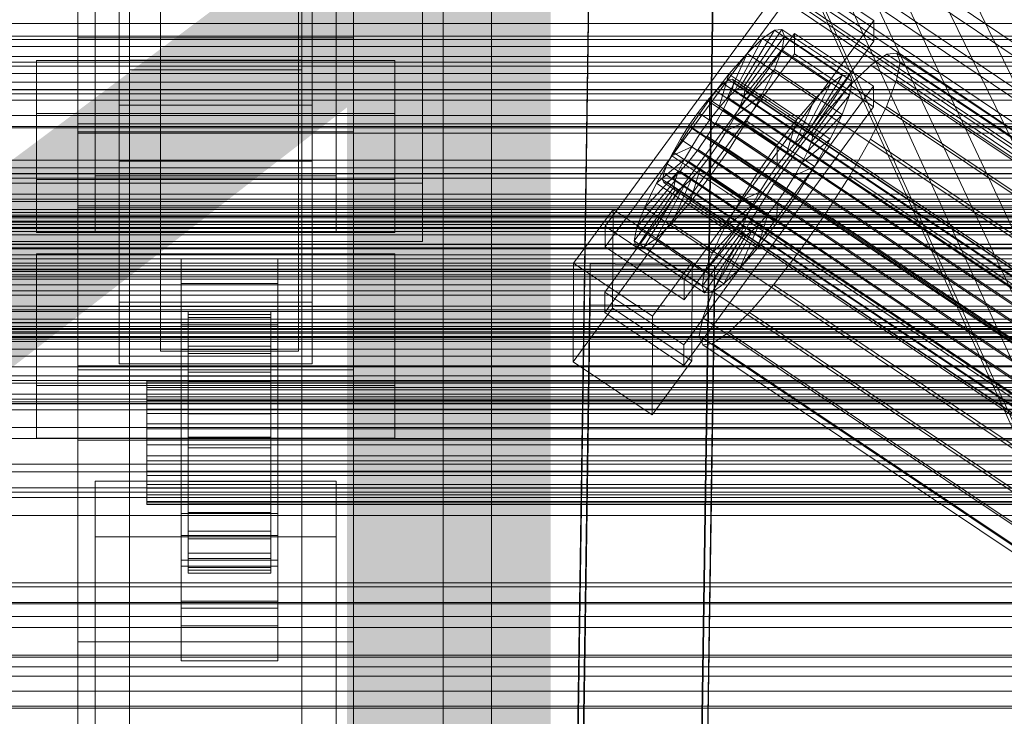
# Model space of a CAD drawing. Header units: millimetres. Extents: x -2233 to 61924, y -68080 to 6847.
# Tile 57 of 256: x -458 to -316, y -35069 to -34968. Entities that reach past the tile are written whole.
import ezdxf

# ---------------------------------------------------------------- set-up
doc = ezdxf.new("R2010")
doc.units = ezdxf.units.MM
for name, color, linetype, lineweight in [('COTAS_O', 1, 'Continuous', 0), ('COTAS_P', 1, 'Continuous', 0), ('frontal_C01', 7, 'Continuous', 0), ('frontal_C02', 7, 'Continuous', 0), ('frontal_C03', 7, 'Continuous', 0), ('frontal_mezcladora', 7, 'Continuous', 0), ('frontal_secador', 7, 'Continuous', 0), ('frontal_tolva-C01', 7, 'Continuous', 0)]:
    doc.layers.add(name, color=color, linetype=linetype, lineweight=lineweight)
doc.dimstyles.new('R19_100', dxfattribs={"dimtxt": 250, "dimasz": 150, "dimexe": 150, "dimexo": 80, "dimgap": 100, "dimtad": 1, "dimtih": 1, "dimtoh": 1, "dimdsep": 46, "dimcen": 0.09, "dimadec": 0, "dimazin": 0, "dimtfac": 1, "dimtdec": 4, "dimtofl": 0, "dimtmove": 0, "dimatfit": 3, "dimfxl": 1, "dimtolj": 1, "dimtzin": 0, "dimarcsym": 0})

# ---------------------------------------------------------------- blocks, each defined once
blk = doc.blocks.new('DIM_R28_48')
at = {"layer": 'COTAS_P'}
for p, q in [((-1750, -34600), (-1600, -34555)), ((2600, -34600), (2450, -34555)), ((-1750, -35500), (-1750, -34600)), ((-1750, -34600), (2600, -34600)), ((-1750, -34600), (-1600, -34645)), ((2600, -34600), (2450, -34645)), ((2600, -35500), (2600, -34600))]:
    blk.add_line(p, q, dxfattribs=at)
blk.add_text('4350 P', height=250, dxfattribs=at).set_placement((425, -34500))
blk = doc.blocks.new('DIM_R28_54')
at = {"layer": 'COTAS_O'}
for p, q in [((-1850, -34900), (-1850, -35600)), ((-150, -34900), (-150, -35600)), ((-1850, -35600), (-1700, -35555)), ((-150, -35600), (-300, -35555)), ((-150, -35600), (-1850, -35600)), ((-1850, -35600), (-1700, -35645)), ((-150, -35600), (-300, -35645))]:
    blk.add_line(p, q, dxfattribs=at)
blk.add_text('1700 O', height=250, rotation=180, dxfattribs=at).set_placement((-1000, -35700))
blk = doc.blocks.new('DIM_R28_58')
at = {"layer": 'COTAS_O'}
for p, q in [((-1480, -35300), (-1330, -35255)), ((490, -35300), (340, -35255)), ((-1480, -36000), (-1480, -35300)), ((-1480, -35300), (490, -35300)), ((-1480, -35300), (-1330, -35345)), ((490, -35300), (340, -35345)), ((490, -36000), (490, -35300))]:
    blk.add_line(p, q, dxfattribs=at)
blk.add_text('1970 O', height=250, dxfattribs=at).set_placement((-495, -35200))
blk = doc.blocks.new('DIM_R28_60')
at = {"layer": 'COTAS_O'}
for p, q in [((-1400, -35300), (-1250, -35255)), ((1400, -35300), (1250, -35255)), ((-1400, -36000), (-1400, -35300)), ((-1400, -35300), (1400, -35300)), ((-1400, -35300), (-1250, -35345)), ((1400, -35300), (1250, -35345)), ((1400, -36000), (1400, -35300))]:
    blk.add_line(p, q, dxfattribs=at)
blk.add_text('2800 O', height=250, dxfattribs=at).set_placement((0, -35200))

msp = doc.modelspace()

# ---------------------------------------------------------------- linework, layer by layer
at = {"layer": 'frontal_C01'}
for p, q in [((-397, -35975), (-397, -34599.343)), ((-390, -35975), (-390, -34599.343)), ((-450, -34970.428), (-450, -34646.889)), ((-410, -34646.889), (-410, -34970.428)), ((-450, -35018.576), (-450, -34695.038)), ((-410, -35018.576), (-410, -34695.038)), ((-450, -35019.521), (-450, -34695.982)), ((-410, -34695.982), (-410, -35019.521)), ((-442.5, -35304.951), (-442.5, -34702.151)), ((-417.5, -34702.151), (-417.5, -35304.951)), ((-447.5, -34990.458), (-447.5, -34711.197)), ((-412.5, -34711.197), (-412.5, -34990.458)), ((-447.5, -34998.546), (-447.5, -34719.286)), ((-412.5, -34998.546), (-412.5, -34719.286)), ((-442.5, -35331.131), (-442.5, -34728.332)), ((-417.5, -35331.131), (-417.5, -34728.332)), ((-450, -35058.04), (-450, -34734.501)), ((-410, -35058.04), (-410, -34734.501)), ((-444, -34980.234), (-444, -34885.653)), ((-416, -34885.653), (-416, -34980.234)), ((-444, -34893.741), (-444, -34988.322)), ((-416, -34988.322), (-416, -34893.741)), ((-378.512, -35140.762), (-375.644, -34945.651)), ((-355.541, -34945.179), (-171.232, -35069.514)), ((-357.646, -34945.896), (-360.514, -35141.007)), ((-349.061, -34947.657), (-164.752, -35071.991)), ((-357.863, -34949.781), (-173.554, -35074.116)), ((-378.512, -35146.154), (-375.644, -34951.044)), ((-360.514, -35146.4), (-357.646, -34951.289)), ((-352.572, -34951.804), (-168.263, -35076.138)), ((-359.326, -34953.434), (-175.016, -35077.768)), ((-355.584, -34954.864), (-171.275, -35079.199)), ((-359.83, -34955.889), (-175.521, -35080.223)), ((-359.341, -34956.979), (-175.032, -35081.313)), ((-357.893, -34956.629), (-173.584, -35080.964)), ((-410, -34970.428), (-450, -34970.428)), ((-450, -34970.428), (-450, -35018.576)), ((-450, -35293.967), (-450, -34970.428)), ((-410, -35018.576), (-410, -34970.428)), ((-410, -34970.428), (-410, -35293.967)), ((-456, -34990.98), (-456, -34973.724)), ((-456, -34973.724), (-404, -34973.724)), ((-456, -34981.428), (-456, -34973.724)), ((-404, -34973.724), (-404, -34990.98)), ((-404, -34973.724), (-404, -34981.428)), ((-404, -34981.428), (-456, -34981.428)), ((-456, -34981.428), (-456, -34998.684)), ((-416, -34980.234), (-444, -34980.234)), ((-444, -34980.234), (-444, -34988.322)), ((-416, -34988.322), (-416, -34980.234)), ((-404, -34998.684), (-404, -34981.428)), ((-450, -34995.08), (-450, -34984.295)), ((-450, -34984.295), (450, -34984.295)), ((-450, -35017.999), (-450, -34984.295)), ((-444, -34988.322), (-416, -34988.322)), ((-404, -34990.98), (-456, -34990.98)), ((-456, -34990.98), (-456, -34998.684)), ((-412.5, -34990.458), (-447.5, -34990.458)), ((-447.5, -34990.458), (-447.5, -34998.546)), ((-412.5, -34998.546), (-412.5, -34990.458)), ((-404, -34998.684), (-404, -34990.98)), ((450, -34995.08), (-450, -34995.08)), ((-450, -34995.08), (-450, -35028.784)), ((-447.5, -34998.546), (-412.5, -34998.546)), ((-456, -34998.684), (-404, -34998.684)), ((450, -35017.999), (-450, -35017.999)), ((-450, -35017.999), (-450, -35028.784)), ((-450, -35018.576), (-410, -35018.576)), ((-450, -35342.115), (-450, -35018.576)), ((-410, -35342.115), (-410, -35018.576)), ((-410, -35019.521), (-450, -35019.521)), ((-450, -35019.521), (-450, -35058.04)), ((-450, -35343.06), (-450, -35019.521)), ((-410, -35058.04), (-410, -35019.521)), ((-410, -35019.521), (-410, -35343.06)), ((-450, -35028.784), (450, -35028.784)), ((-447.5, -35042.824), (-447.5, -35034.736)), ((-447.5, -35034.736), (-412.5, -35034.736)), ((-447.5, -35313.997), (-447.5, -35034.736)), ((-412.5, -35034.736), (-412.5, -35042.824)), ((-412.5, -35034.736), (-412.5, -35313.997)), ((-412.5, -35042.824), (-447.5, -35042.824)), ((-447.5, -35322.085), (-447.5, -35042.824)), ((-412.5, -35322.085), (-412.5, -35042.824)), ((-450, -35058.04), (-410, -35058.04)), ((-450, -35381.578), (-450, -35058.04)), ((-410, -35381.578), (-410, -35058.04))]:
    msp.add_line(p, q, dxfattribs=at)
at = {"layer": 'frontal_C02'}
for p, q in [((-397, -35975), (-397, -33530.372)), ((-390, -35975), (-390, -33530.372)), ((-397, -35975), (-397, -34035.57)), ((-390, -35975), (-390, -34035.57)), ((-442.5, -34973.672), (-442.5, -34434.646)), ((-417.5, -34973.672), (-417.5, -34434.646)), ((-450, -34984.093), (-450, -34626.431)), ((-410, -34984.093), (-410, -34626.431)), ((-450, -35117.436), (-450, -34759.774)), ((-410, -34759.774), (-410, -35117.436)), ((-450, -35155.618), (-450, -34797.956)), ((-410, -35155.618), (-410, -34797.956)), ((-397, -35975), (-397, -34840.309)), ((-390, -35975), (-390, -34840.309)), ((-438, -35009.912), (-438, -34862.689)), ((-418, -34862.689), (-418, -35009.912)), ((-438, -34868.65), (-438, -35015.873)), ((-418, -35015.873), (-418, -34868.65)), ((-444, -35008.764), (-444, -34913.413)), ((-416, -34913.413), (-416, -35008.764)), ((-444, -34922.355), (-444, -35017.705)), ((-416, -35017.705), (-416, -34922.355)), ((-450, -34936.365), (-450, -34984.093)), ((-450, -35294.027), (-450, -34936.365)), ((-410, -34984.093), (-410, -34936.365)), ((-410, -34936.365), (-410, -35294.027)), ((-442.5, -34945.388), (-442.5, -34975.07)), ((-442.5, -35121.685), (-442.5, -34945.388)), ((-417.5, -34975.07), (-417.5, -34945.388)), ((-417.5, -34945.388), (-417.5, -35121.685)), ((-442.5, -34973.672), (-442.5, -34946.786)), ((-417.5, -34946.786), (-417.5, -34973.672)), ((-450, -34982.905), (-450, -34949.495)), ((-450, -34961.417), (-450, -34994.827)), ((-373.501, -34997.783), (-345.969, -34960.261)), ((-345.969, -34960.261), (-334.501, -34967.93)), ((-345.981, -34963.241), (-373.513, -35000.764)), ((-334.513, -34970.91), (-345.981, -34963.241)), ((-334.501, -34967.93), (-362.033, -35005.452)), ((-334.501, -34967.93), (-334.513, -34970.91)), ((-373.539, -35007.321), (-346.008, -34969.798)), ((-353.892, -34977.613), (-348.918, -34969.353)), ((-353.378, -34977.557), (-347.835, -34969.235)), ((-348.918, -34969.353), (-350.645, -34970.54)), ((-347.835, -34969.235), (-348.918, -34969.353)), ((-348.918, -34969.353), (-339.088, -34975.926)), ((-347.835, -34969.235), (-338.005, -34975.808)), ((-347.47, -34970.194), (-347.835, -34969.235)), ((-346.02, -34972.779), (-346.008, -34969.798)), ((-346.008, -34969.798), (-334.539, -34977.467)), ((-362.045, -35008.433), (-334.513, -34970.91)), ((-354.71, -34978.175), (-350.645, -34970.54)), ((-353.205, -34978.012), (-347.47, -34970.194)), ((-350.645, -34970.54), (-352.899, -34972.716)), ((-350.645, -34970.54), (-340.816, -34977.114)), ((-347.847, -34972.166), (-347.47, -34970.194)), ((-347.47, -34970.194), (-337.64, -34976.768)), ((-346.02, -34972.779), (-373.551, -35010.301)), ((-355.777, -34979.206), (-352.899, -34972.716)), ((-352.899, -34972.716), (-355.525, -34975.733)), ((-353.384, -34978.946), (-347.847, -34972.166)), ((-352.899, -34972.716), (-343.069, -34979.29)), ((-348.941, -34975.016), (-347.847, -34972.166)), ((-347.847, -34972.166), (-338.017, -34978.74)), ((-334.551, -34980.448), (-346.02, -34972.779)), ((-332.629, -34972.831), (-334.938, -34974.419)), ((-331.181, -34972.673), (-332.629, -34972.831)), ((-332.629, -34972.831), (-148.32, -35096.086)), ((-330.692, -34973.956), (-331.181, -34972.673)), ((-331.181, -34972.673), (-146.872, -35095.928)), ((-417.5, -34973.672), (-442.5, -34973.672)), ((-331.197, -34976.592), (-330.692, -34973.956)), ((-330.692, -34973.956), (-146.383, -35097.211)), ((-442.5, -34975.07), (-417.5, -34975.07)), ((-442.5, -35151.368), (-442.5, -34975.07)), ((-417.5, -35151.368), (-417.5, -34975.07)), ((-355.525, -34975.733), (-358.345, -34979.384)), ((-357.021, -34980.635), (-355.525, -34975.733)), ((-355.525, -34975.733), (-345.695, -34982.306)), ((-353.902, -34980.295), (-348.941, -34975.016)), ((-350.678, -34978.549), (-348.941, -34975.016)), ((-348.941, -34975.016), (-339.111, -34981.589)), ((-338.005, -34975.808), (-343.549, -34984.131)), ((-339.088, -34975.926), (-338.005, -34975.808)), ((-338.005, -34975.808), (-337.64, -34976.768)), ((-334.938, -34974.419), (-337.95, -34977.328)), ((-334.938, -34974.419), (-150.629, -35097.673)), ((-356.348, -34977.08), (-357.415, -34978.111)), ((-355.53, -34976.517), (-356.348, -34977.08)), ((-356.348, -34977.08), (-142.549, -35120.055)), ((-355.017, -34976.461), (-355.53, -34976.517)), ((-355.53, -34976.517), (-141.731, -35119.493)), ((-355.022, -34977.85), (-354.844, -34976.916)), ((-354.844, -34976.916), (-355.017, -34976.461)), ((-355.017, -34976.461), (-141.218, -35119.437)), ((-354.844, -34976.916), (-141.045, -35119.891)), ((-340.816, -34977.114), (-344.88, -34984.749)), ((-339.088, -34975.926), (-344.062, -34984.186)), ((-337.64, -34976.768), (-343.376, -34984.585)), ((-343.069, -34979.29), (-340.816, -34977.114)), ((-340.816, -34977.114), (-339.088, -34975.926)), ((-337.64, -34976.768), (-338.017, -34978.74)), ((-332.659, -34980.402), (-331.197, -34976.592)), ((-331.197, -34976.592), (-146.887, -35099.847)), ((-334.539, -34977.467), (-362.071, -35014.99)), ((-357.415, -34978.111), (-358.659, -34979.539)), ((-357.415, -34978.111), (-143.617, -35121.086)), ((-355.777, -34979.206), (-354.71, -34978.175)), ((-355.541, -34979.2), (-355.022, -34977.85)), ((-355.022, -34977.85), (-141.224, -35120.825)), ((-354.725, -34981.969), (-350.678, -34978.549)), ((-354.71, -34978.175), (-353.892, -34977.613)), ((-344.88, -34984.749), (-354.71, -34978.175)), ((-353.892, -34977.613), (-353.378, -34977.557)), ((-344.062, -34984.186), (-353.892, -34977.613)), ((-353.205, -34978.012), (-353.384, -34978.946)), ((-343.549, -34984.131), (-353.378, -34977.557)), ((-353.378, -34977.557), (-353.205, -34978.012)), ((-343.376, -34984.585), (-353.205, -34978.012)), ((-352.938, -34982.525), (-350.678, -34978.549)), ((-350.678, -34978.549), (-340.848, -34985.123)), ((-337.95, -34977.328), (-341.461, -34981.36)), ((-337.95, -34977.328), (-153.641, -35100.582)), ((-334.539, -34977.467), (-334.551, -34980.448)), ((-358.345, -34979.384), (-361.166, -34983.421)), ((-358.659, -34979.539), (-359.995, -34981.269)), ((-358.659, -34979.539), (-144.861, -35122.515)), ((-358.345, -34979.384), (-358.357, -34982.365)), ((-348.515, -34985.958), (-358.345, -34979.384)), ((-357.021, -34980.635), (-355.777, -34979.206)), ((-356.363, -34980.873), (-355.541, -34979.2)), ((-345.947, -34985.78), (-355.777, -34979.206)), ((-355.541, -34979.2), (-141.742, -35122.175)), ((-353.384, -34978.946), (-353.902, -34980.295)), ((-343.554, -34985.519), (-353.384, -34978.946)), ((-343.069, -34979.29), (-345.947, -34985.78)), ((-345.695, -34982.306), (-343.069, -34979.29)), ((-338.017, -34978.74), (-343.554, -34985.519)), ((-338.017, -34978.74), (-339.111, -34981.589)), ((-362.083, -35017.97), (-334.551, -34980.448)), ((-359.995, -34981.269), (-361.332, -34983.181)), ((-146.196, -35124.244), (-359.995, -34981.269)), ((-358.357, -34982.365), (-357.021, -34980.635)), ((-357.434, -34982.757), (-356.363, -34980.873)), ((-347.191, -34987.209), (-357.021, -34980.635)), ((-356.363, -34980.873), (-142.565, -35123.849)), ((-353.902, -34980.295), (-354.725, -34981.969)), ((-344.073, -34986.869), (-353.902, -34980.295)), ((-341.461, -34981.36), (-345.231, -34986.241)), ((-341.461, -34981.36), (-157.152, -35104.615)), ((-334.981, -34985.125), (-332.659, -34980.402)), ((-332.659, -34980.402), (-148.35, -35103.656)), ((450, -34982.905), (-450, -34982.905)), ((-450, -34982.905), (-450, -34994.827)), ((-359.693, -34984.277), (-358.357, -34982.365)), ((-358.68, -34984.722), (-357.434, -34982.757)), ((-358.357, -34982.365), (-348.527, -34988.938)), ((-357.434, -34982.757), (-143.635, -35125.732)), ((-354.725, -34981.969), (-355.796, -34983.852)), ((-355.796, -34983.852), (-352.938, -34982.525)), ((-355.569, -34986.673), (-352.938, -34982.525)), ((-344.895, -34988.543), (-354.725, -34981.969)), ((-352.938, -34982.525), (-343.108, -34989.099)), ((-348.515, -34985.958), (-345.695, -34982.306)), ((-345.695, -34982.306), (-347.191, -34987.209)), ((-339.111, -34981.589), (-344.073, -34986.869)), ((-339.111, -34981.589), (-340.848, -34985.123)), ((-450, -34984.093), (-410, -34984.093)), ((-450, -35341.755), (-450, -34984.093)), ((-410, -35341.755), (-410, -34984.093)), ((-361.166, -34983.421), (-363.797, -34987.569)), ((-361.332, -34983.181), (-362.578, -34985.146)), ((-361.332, -34983.181), (-147.533, -35126.157)), ((-359.693, -34984.277), (-361.166, -34983.421)), ((-361.166, -34983.421), (-351.336, -34989.995)), ((-360.939, -34986.242), (-359.693, -34984.277)), ((-349.863, -34990.85), (-359.693, -34984.277)), ((-355.796, -34983.852), (-357.042, -34985.817)), ((-345.966, -34990.426), (-355.796, -34983.852)), ((-344.062, -34984.186), (-344.88, -34984.749)), ((-343.549, -34984.131), (-344.062, -34984.186)), ((-343.376, -34984.585), (-343.549, -34984.131)), ((-362.578, -34985.146), (-363.648, -34987.029)), ((-362.578, -34985.146), (-148.779, -35128.121)), ((-360.017, -34986.634), (-358.68, -34984.722)), ((-358.68, -34984.722), (-144.881, -35127.697)), ((-357.042, -34985.817), (-358.378, -34987.73)), ((-357.042, -34985.817), (-355.569, -34986.673)), ((-347.212, -34992.391), (-357.042, -34985.817)), ((-345.947, -34985.78), (-347.191, -34987.209)), ((-344.88, -34984.749), (-345.947, -34985.78)), ((-340.848, -34985.123), (-344.895, -34988.543)), ((-344.073, -34986.869), (-343.554, -34985.519)), ((-343.554, -34985.519), (-343.376, -34984.585)), ((-340.848, -34985.123), (-343.108, -34989.099)), ((-338.003, -34990.44), (-334.981, -34985.125)), ((-334.981, -34985.125), (-150.672, -35108.379)), ((-363.648, -34987.029), (-364.471, -34988.703)), ((-360.939, -34986.242), (-363.797, -34987.569)), ((-363.648, -34987.029), (-149.85, -35130.005)), ((-362.01, -34988.125), (-360.939, -34986.242)), ((-361.352, -34988.363), (-360.017, -34986.634)), ((-351.109, -34992.815), (-360.939, -34986.242)), ((-360.017, -34986.634), (-146.218, -35129.609)), ((-358.39, -34990.71), (-355.569, -34986.673)), ((-355.569, -34986.673), (-345.739, -34993.246)), ((-351.336, -34989.995), (-348.515, -34985.958)), ((-345.231, -34986.241), (-349.002, -34991.638)), ((-348.527, -34988.938), (-348.515, -34985.958)), ((-347.191, -34987.209), (-348.527, -34988.938)), ((-160.922, -35109.496), (-345.231, -34986.241)), ((-344.895, -34988.543), (-344.073, -34986.869)), ((-363.797, -34987.569), (-366.057, -34991.545)), ((-362.01, -34988.125), (-366.057, -34991.545)), ((-363.797, -34987.569), (-353.967, -34994.143)), ((-362.833, -34989.799), (-362.01, -34988.125)), ((-362.596, -34989.792), (-361.352, -34988.363)), ((-352.18, -34994.699), (-362.01, -34988.125)), ((-361.352, -34988.363), (-147.554, -35131.339)), ((-358.378, -34987.73), (-359.714, -34989.459)), ((-358.378, -34987.73), (-358.39, -34990.71)), ((-348.548, -34994.303), (-358.378, -34987.73)), ((-345.966, -34990.426), (-344.895, -34988.543)), ((-362.833, -34989.799), (-367.794, -34995.078)), ((-364.989, -34990.053), (-365.168, -34990.987)), ((-364.471, -34988.703), (-364.989, -34990.053)), ((-364.989, -34990.053), (-151.191, -35133.028)), ((-364.471, -34988.703), (-150.672, -35131.678)), ((-363.664, -34990.823), (-362.596, -34989.792)), ((-363.351, -34991.148), (-362.833, -34989.799)), ((-353.003, -34996.372), (-362.833, -34989.799)), ((-362.596, -34989.792), (-148.798, -35132.768)), ((-359.714, -34989.459), (-361.21, -34994.361)), ((-359.714, -34989.459), (-360.958, -34990.888)), ((-349.884, -34996.033), (-359.714, -34989.459)), ((-353.967, -34994.143), (-351.336, -34989.995)), ((-351.336, -34989.995), (-349.863, -34990.85)), ((-348.527, -34988.938), (-349.863, -34990.85)), ((-343.108, -34989.099), (-345.966, -34990.426)), ((-343.108, -34989.099), (-345.739, -34993.246)), ((-363.351, -34991.148), (-368.888, -34997.928)), ((-365.168, -34990.987), (-364.995, -34991.441)), ((-365.168, -34990.987), (-151.369, -35133.962)), ((-364.995, -34991.441), (-364.482, -34991.386)), ((-364.995, -34991.441), (-151.196, -35134.417)), ((-364.482, -34991.386), (-363.664, -34990.823)), ((-364.482, -34991.386), (-150.683, -35134.361)), ((-360.958, -34990.888), (-363.836, -34997.378)), ((-363.664, -34990.823), (-149.865, -35133.798)), ((-363.53, -34992.082), (-363.351, -34991.148)), ((-353.521, -34997.722), (-363.351, -34991.148)), ((-360.958, -34990.888), (-362.025, -34991.919)), ((-361.21, -34994.361), (-358.39, -34990.71)), ((-351.128, -34997.461), (-360.958, -34990.888)), ((-358.39, -34990.71), (-348.56, -34997.284)), ((-349.863, -34990.85), (-351.109, -34992.815)), ((-347.212, -34992.391), (-345.966, -34990.426)), ((-341.52, -34995.985), (-338.003, -34990.44)), ((-338.003, -34990.44), (-153.694, -35113.695)), ((-363.53, -34992.082), (-369.265, -34999.9)), ((-363.357, -34992.537), (-368.9, -35000.859)), ((-362.843, -34992.481), (-367.817, -35000.741)), ((-366.057, -34991.545), (-367.794, -34995.078)), ((-362.025, -34991.919), (-366.09, -34999.554)), ((-366.057, -34991.545), (-356.228, -34998.119)), ((-363.357, -34992.537), (-363.53, -34992.082)), ((-353.7, -34998.656), (-363.53, -34992.082)), ((-362.843, -34992.481), (-363.357, -34992.537)), ((-353.527, -34999.111), (-363.357, -34992.537)), ((-362.025, -34991.919), (-362.843, -34992.481)), ((-353.014, -34999.055), (-362.843, -34992.481)), ((-352.196, -34998.492), (-362.025, -34991.919)), ((-353.967, -34994.143), (-351.109, -34992.815)), ((-349.002, -34991.638), (-352.519, -34997.183)), ((-351.109, -34992.815), (-352.18, -34994.699)), ((-349.002, -34991.638), (-164.693, -35114.893)), ((-348.548, -34994.303), (-347.212, -34992.391)), ((-345.739, -34993.246), (-347.212, -34992.391)), ((-363.836, -34997.378), (-361.21, -34994.361)), ((-361.21, -34994.361), (-351.38, -35000.935)), ((-356.228, -34998.119), (-353.967, -34994.143)), ((-349.884, -34996.033), (-348.548, -34994.303)), ((-345.739, -34993.246), (-348.56, -34997.284)), ((-348.56, -34997.284), (-348.548, -34994.303)), ((-450, -34994.827), (450, -34994.827)), ((-378.086, -35003.143), (-372.35, -34995.326)), ((-372.408, -35009.632), (-372.35, -34995.326)), ((-372.35, -34995.326), (-360.882, -35002.995)), ((-367.794, -34995.078), (-368.888, -34997.928)), ((-367.794, -34995.078), (-357.964, -35001.652)), ((-356.228, -34998.119), (-352.18, -34994.699)), ((-352.18, -34994.699), (-353.003, -34996.372)), ((-357.964, -35001.652), (-353.003, -34996.372)), ((-352.519, -34997.183), (-355.541, -35002.499)), ((-353.003, -34996.372), (-353.521, -34997.722)), ((-352.519, -34997.183), (-168.21, -35120.438)), ((-351.38, -35000.935), (-349.884, -34996.033)), ((-351.128, -34997.461), (-349.884, -34996.033)), ((-345.291, -35001.382), (-341.52, -34995.985)), ((-341.52, -34995.985), (-157.211, -35119.24)), ((-373.501, -34997.783), (-373.513, -35000.764)), ((-362.033, -35005.452), (-373.501, -34997.783)), ((-368.888, -34997.928), (-369.265, -34999.9)), ((-368.888, -34997.928), (-359.058, -35004.501)), ((-366.09, -34999.554), (-363.836, -34997.378)), ((-363.836, -34997.378), (-354.006, -35003.951)), ((-359.436, -35006.473), (-353.7, -34998.656)), ((-359.058, -35004.501), (-353.521, -34997.722)), ((-357.964, -35001.652), (-356.228, -34998.119)), ((-356.26, -35006.127), (-352.196, -34998.492)), ((-354.006, -35003.951), (-351.128, -34997.461)), ((-353.521, -34997.722), (-353.7, -34998.656)), ((-353.7, -34998.656), (-353.527, -34999.111)), ((-353.014, -34999.055), (-352.196, -34998.492)), ((-352.196, -34998.492), (-351.128, -34997.461)), ((-348.56, -34997.284), (-351.38, -35000.935)), ((-369.265, -34999.9), (-368.9, -35000.859)), ((-369.265, -34999.9), (-359.436, -35006.473)), ((-367.817, -35000.741), (-366.09, -34999.554)), ((-366.09, -34999.554), (-356.26, -35006.127)), ((-359.07, -35007.433), (-353.527, -34999.111)), ((-357.987, -35007.315), (-353.014, -34999.055)), ((-353.527, -34999.111), (-353.014, -34999.055)), ((-373.513, -35000.764), (-362.045, -35008.433)), ((-368.9, -35000.859), (-367.817, -35000.741)), ((-368.9, -35000.859), (-359.07, -35007.433)), ((-367.817, -35000.741), (-357.987, -35007.315)), ((-351.38, -35000.935), (-354.006, -35003.951)), ((-349.061, -35006.263), (-345.291, -35001.382)), ((-345.291, -35001.382), (-160.982, -35124.637)), ((-456, -35020.863), (-456, -35001.788)), ((-456, -35001.788), (-404, -35001.788)), ((-456, -35009.424), (-456, -35001.788)), ((-435, -35006.094), (-435, -35002.517)), ((-435, -35002.517), (-421, -35002.517)), ((-435, -35042.608), (-435, -35002.517)), ((-421, -35002.517), (-421, -35006.094)), ((-421, -35002.517), (-421, -35042.608)), ((-404, -35001.788), (-404, -35020.863)), ((-404, -35001.788), (-404, -35009.424)), ((-359.058, -35004.501), (-357.964, -35001.652)), ((-355.541, -35002.499), (-357.863, -35007.222)), ((-355.541, -35002.499), (-171.232, -35125.753)), ((-378.512, -35196.616), (-375.644, -35003.211)), ((-378.086, -35003.143), (-378.143, -35017.449)), ((-366.618, -35010.812), (-378.086, -35003.143)), ((-375.644, -35009.172), (-375.644, -35003.211)), ((-375.644, -35003.211), (-357.646, -35003.454)), ((-360.882, -35002.995), (-366.618, -35010.812)), ((-360.882, -35002.995), (-360.939, -35017.301)), ((-357.646, -35003.454), (-360.514, -35196.859)), ((-357.646, -35003.454), (-357.646, -35009.416)), ((-354.006, -35003.951), (-356.26, -35006.127)), ((-362.045, -35008.433), (-362.033, -35005.452)), ((-359.436, -35006.473), (-359.058, -35004.501)), ((-421, -35006.094), (-435, -35006.094)), ((-435, -35006.094), (-435, -35046.185)), ((-421, -35046.185), (-421, -35006.094)), ((-359.07, -35007.433), (-359.436, -35006.473)), ((-357.863, -35007.222), (-359.326, -35011.031)), ((-356.26, -35006.127), (-357.987, -35007.315)), ((-357.863, -35007.222), (-173.554, -35130.477)), ((-352.572, -35010.296), (-349.061, -35006.263)), ((-349.061, -35006.263), (-164.752, -35129.518)), ((-373.539, -35007.321), (-373.551, -35010.301)), ((-362.071, -35014.99), (-373.539, -35007.321)), ((-357.987, -35007.315), (-359.07, -35007.433)), ((-404, -35009.424), (-456, -35009.424)), ((-456, -35009.424), (-456, -35028.499)), ((-416, -35008.764), (-444, -35008.764)), ((-444, -35008.764), (-444, -35017.705)), ((-418, -35009.912), (-438, -35009.912)), ((-438, -35009.912), (-438, -35015.873)), ((-418, -35015.873), (-418, -35009.912)), ((-416, -35017.705), (-416, -35008.764)), ((-404, -35028.499), (-404, -35009.424)), ((-378.512, -35202.577), (-375.644, -35009.172)), ((-372.408, -35009.632), (-378.143, -35017.449)), ((-357.646, -35009.416), (-375.644, -35009.172)), ((-360.939, -35017.301), (-372.408, -35009.632)), ((-360.514, -35202.821), (-357.646, -35009.416)), ((-434, -35020.127), (-434, -35010.136)), ((-434, -35010.136), (-434, -35010.582)), ((-434, -35010.136), (-422, -35010.136)), ((-434, -35010.983), (-434, -35010.136)), ((-434, -35020.339), (-434, -35010.582)), ((-434, -35010.582), (-434, -35012.291)), ((-434, -35010.582), (-422, -35010.582)), ((-434, -35020.529), (-434, -35010.983)), ((-434, -35010.983), (-422, -35010.983)), ((-434, -35013.067), (-434, -35010.983)), ((-422, -35010.582), (-422, -35010.136)), ((-422, -35010.136), (-422, -35020.127)), ((-422, -35010.136), (-422, -35010.983)), ((-422, -35012.291), (-422, -35010.582)), ((-422, -35010.582), (-422, -35020.339)), ((-422, -35010.983), (-422, -35020.529)), ((-422, -35010.983), (-422, -35013.067)), ((-373.551, -35010.301), (-362.083, -35017.97)), ((-366.675, -35025.118), (-366.618, -35010.812)), ((-359.326, -35011.031), (-359.83, -35013.667)), ((-359.326, -35011.031), (-175.016, -35134.286)), ((-355.584, -35013.205), (-352.572, -35010.296)), ((-352.572, -35010.296), (-168.263, -35133.55)), ((-435, -35015.632), (-435, -35012.055)), ((-435, -35012.055), (-421, -35012.055)), ((-435, -35052.146), (-435, -35012.055)), ((-434, -35021.148), (-434, -35012.291)), ((-434, -35012.291), (-434, -35015.147)), ((-434, -35012.291), (-422, -35012.291)), ((-422, -35015.147), (-422, -35012.291)), ((-422, -35012.291), (-422, -35021.148)), ((-421, -35012.055), (-421, -35015.632)), ((-421, -35012.055), (-421, -35052.146)), ((-434, -35021.516), (-434, -35013.067)), ((-434, -35013.067), (-422, -35013.067)), ((-434, -35016.245), (-434, -35013.067)), ((-422, -35013.067), (-422, -35021.516)), ((-422, -35013.067), (-422, -35016.245)), ((-359.83, -35013.667), (-359.341, -35014.95)), ((-359.83, -35013.667), (-175.521, -35136.922)), ((-357.893, -35014.793), (-355.584, -35013.205)), ((-355.584, -35013.205), (-171.275, -35136.46)), ((-421, -35015.632), (-435, -35015.632)), ((-435, -35015.632), (-435, -35055.723)), ((-434, -35022.501), (-434, -35015.147)), ((-434, -35015.147), (-434, -35018.956)), ((-434, -35015.147), (-422, -35015.147)), ((-422, -35018.956), (-422, -35015.147)), ((-422, -35015.147), (-422, -35022.501)), ((-421, -35055.723), (-421, -35015.632)), ((-362.083, -35017.97), (-362.071, -35014.99)), ((-359.341, -35014.95), (-357.893, -35014.793)), ((-359.341, -35014.95), (-175.032, -35138.205)), ((-357.893, -35014.793), (-173.584, -35138.047)), ((-438, -35015.873), (-418, -35015.873)), ((-434, -35023.021), (-434, -35016.245)), ((-434, -35016.245), (-422, -35016.245)), ((-434, -35020.3), (-434, -35016.245)), ((-422, -35016.245), (-422, -35023.021)), ((-422, -35016.245), (-422, -35020.3)), ((-444, -35017.705), (-416, -35017.705)), ((-378.143, -35017.449), (-366.675, -35025.118)), ((-366.675, -35025.118), (-360.939, -35017.301)), ((-434, -35024.305), (-434, -35018.956)), ((-434, -35018.956), (-434, -35023.457)), ((-434, -35018.956), (-422, -35018.956)), ((-422, -35023.457), (-422, -35018.956)), ((-422, -35018.956), (-422, -35024.305)), ((-404, -35020.863), (-456, -35020.863)), ((-456, -35020.863), (-456, -35028.499)), ((-440, -35020.529), (-440, -35020.127)), ((-440, -35020.127), (-440, -35020.339)), ((-440, -35020.127), (440, -35020.127)), ((-440, -35020.339), (-440, -35021.148)), ((-440, -35020.339), (440, -35020.339)), ((-440, -35021.516), (-440, -35020.529)), ((-440, -35020.529), (440, -35020.529)), ((-440, -35021.148), (-440, -35022.501)), ((-440, -35021.148), (440, -35021.148)), ((-440, -35023.021), (-440, -35021.516)), ((-440, -35021.516), (440, -35021.516)), ((-434, -35020.339), (-434, -35020.127)), ((-422, -35020.127), (-434, -35020.127)), ((-434, -35020.127), (-434, -35020.529)), ((-434, -35024.942), (-434, -35020.3)), ((-434, -35020.3), (-422, -35020.3)), ((-434, -35024.956), (-434, -35020.3)), ((-434, -35021.148), (-434, -35020.339)), ((-422, -35020.339), (-434, -35020.339)), ((-422, -35020.529), (-434, -35020.529)), ((-434, -35020.529), (-434, -35021.516)), ((-434, -35022.501), (-434, -35021.148)), ((-422, -35021.148), (-434, -35021.148)), ((-422, -35021.516), (-434, -35021.516)), ((-434, -35021.516), (-434, -35023.021)), ((-422, -35020.127), (-422, -35020.339)), ((-422, -35020.529), (-422, -35020.127)), ((-422, -35020.3), (-422, -35024.942)), ((-422, -35020.3), (-422, -35024.956)), ((-422, -35020.339), (-422, -35021.148)), ((-422, -35021.516), (-422, -35020.529)), ((-422, -35021.148), (-422, -35022.501)), ((-422, -35023.021), (-422, -35021.516)), ((-404, -35028.499), (-404, -35020.863)), ((-440, -35022.501), (-440, -35024.305)), ((-440, -35022.501), (440, -35022.501)), ((-434, -35024.305), (-434, -35022.501)), ((-422, -35022.501), (-434, -35022.501)), ((-422, -35022.501), (-422, -35024.305)), ((-440, -35024.942), (-440, -35023.021)), ((-440, -35023.021), (440, -35023.021)), ((-440, -35024.305), (-440, -35026.437)), ((-440, -35024.305), (440, -35024.305)), ((-422, -35023.021), (-434, -35023.021)), ((-434, -35023.021), (-434, -35024.942)), ((-434, -35023.457), (-434, -35026.437)), ((-422, -35023.457), (-434, -35023.457)), ((-434, -35023.457), (-434, -35028.344)), ((-434, -35026.437), (-434, -35024.305)), ((-422, -35024.305), (-434, -35024.305)), ((-422, -35024.942), (-422, -35023.021)), ((-422, -35026.437), (-422, -35023.457)), ((-422, -35028.344), (-422, -35023.457)), ((-422, -35024.305), (-422, -35026.437)), ((-440, -35027.148), (-440, -35024.942)), ((-440, -35024.942), (440, -35024.942)), ((-422, -35024.942), (-434, -35024.942)), ((-434, -35024.942), (-434, -35027.148)), ((-434, -35027.148), (-434, -35024.956)), ((-434, -35024.956), (-422, -35024.956)), ((-434, -35029.896), (-434, -35024.956)), ((-422, -35027.148), (-422, -35024.942)), ((-422, -35024.956), (-422, -35027.148)), ((-422, -35024.956), (-422, -35029.896)), ((-440, -35026.437), (-440, -35028.752)), ((440, -35026.437), (-440, -35026.437)), ((-440, -35029.487), (-440, -35027.148)), ((-440, -35027.148), (440, -35027.148)), ((-434, -35026.437), (-422, -35026.437)), ((-434, -35028.752), (-434, -35026.437)), ((-422, -35027.148), (-434, -35027.148)), ((-434, -35027.148), (-434, -35029.487)), ((-422, -35026.437), (-422, -35028.752)), ((-422, -35029.487), (-422, -35027.148)), ((-456, -35028.499), (-404, -35028.499)), ((-434, -35028.752), (-434, -35028.344)), ((-434, -35028.344), (-434, -35033.284)), ((-434, -35028.344), (-422, -35028.344)), ((-422, -35033.284), (-422, -35028.344)), ((-422, -35028.344), (-422, -35028.752)), ((-440, -35028.752), (-440, -35031.092)), ((-440, -35028.752), (440, -35028.752)), ((-440, -35031.802), (-440, -35029.487)), ((-440, -35029.487), (440, -35029.487)), ((-434, -35031.092), (-434, -35028.752)), ((-422, -35028.752), (-434, -35028.752)), ((-434, -35029.487), (-434, -35029.896)), ((-422, -35029.487), (-434, -35029.487)), ((-434, -35029.487), (-434, -35031.802)), ((-434, -35029.896), (-422, -35029.896)), ((-434, -35034.783), (-434, -35029.896)), ((-422, -35028.752), (-422, -35031.092)), ((-422, -35029.896), (-422, -35029.487)), ((-422, -35031.802), (-422, -35029.487)), ((-422, -35029.896), (-422, -35034.783)), ((-440, -35031.092), (-440, -35033.298)), ((-440, -35031.092), (440, -35031.092)), ((-434, -35033.298), (-434, -35031.092)), ((-434, -35031.092), (-434, -35033.284)), ((-422, -35031.092), (-434, -35031.092)), ((-422, -35033.284), (-422, -35031.092)), ((-422, -35031.092), (-422, -35033.298)), ((-440, -35033.934), (-440, -35031.802)), ((-440, -35031.802), (440, -35031.802)), ((-434, -35031.802), (-434, -35034.783)), ((-422, -35031.802), (-434, -35031.802)), ((-434, -35031.802), (-434, -35033.934)), ((-422, -35034.783), (-422, -35031.802)), ((-422, -35033.934), (-422, -35031.802)), ((-440, -35033.298), (-440, -35035.219)), ((-440, -35033.298), (440, -35033.298)), ((-440, -35035.738), (-440, -35033.934)), ((-440, -35033.934), (440, -35033.934)), ((-434, -35033.284), (-434, -35037.94)), ((-434, -35033.284), (-422, -35033.284)), ((-434, -35035.219), (-434, -35033.298)), ((-434, -35033.298), (-434, -35037.94)), ((-422, -35033.298), (-434, -35033.298)), ((-434, -35033.934), (-434, -35039.284)), ((-422, -35033.934), (-434, -35033.934)), ((-434, -35033.934), (-434, -35035.738)), ((-422, -35037.94), (-422, -35033.284)), ((-422, -35037.94), (-422, -35033.298)), ((-422, -35033.298), (-422, -35035.219)), ((-422, -35039.284), (-422, -35033.934)), ((-422, -35035.738), (-422, -35033.934)), ((-440, -35035.219), (-440, -35036.724)), ((-440, -35035.219), (440, -35035.219)), ((-440, -35037.091), (-440, -35035.738)), ((-440, -35035.738), (440, -35035.738)), ((-434, -35034.783), (-422, -35034.783)), ((-434, -35039.284), (-434, -35034.783)), ((-434, -35036.724), (-434, -35035.219)), ((-434, -35035.219), (-434, -35041.995)), ((-422, -35035.219), (-434, -35035.219)), ((-434, -35035.738), (-434, -35043.092)), ((-422, -35035.738), (-434, -35035.738)), ((-434, -35035.738), (-434, -35037.091)), ((-422, -35034.783), (-422, -35039.284)), ((-422, -35041.995), (-422, -35035.219)), ((-422, -35035.219), (-422, -35036.724)), ((-422, -35043.092), (-422, -35035.738)), ((-422, -35037.091), (-422, -35035.738)), ((-440, -35036.724), (-440, -35037.711)), ((-440, -35036.724), (440, -35036.724)), ((-440, -35037.901), (-440, -35037.091)), ((-440, -35037.091), (440, -35037.091)), ((-434, -35037.711), (-434, -35036.724)), ((-434, -35036.724), (-434, -35045.173)), ((-422, -35036.724), (-434, -35036.724)), ((-434, -35037.091), (-434, -35045.949)), ((-422, -35037.091), (-434, -35037.091)), ((-434, -35037.091), (-434, -35037.901)), ((-422, -35045.173), (-422, -35036.724)), ((-422, -35036.724), (-422, -35037.711)), ((-422, -35045.949), (-422, -35037.091)), ((-422, -35037.901), (-422, -35037.091)), ((-440, -35037.711), (-440, -35038.112)), ((-440, -35037.711), (440, -35037.711)), ((-440, -35038.112), (-440, -35037.901)), ((-440, -35037.901), (440, -35037.901)), ((-440, -35038.112), (440, -35038.112)), ((-434, -35038.112), (-434, -35037.711)), ((-434, -35037.711), (-434, -35047.256)), ((-422, -35037.711), (-434, -35037.711)), ((-434, -35037.901), (-434, -35047.658)), ((-422, -35037.901), (-434, -35037.901)), ((-434, -35037.901), (-434, -35038.112)), ((-434, -35037.94), (-434, -35041.995)), ((-434, -35037.94), (-422, -35037.94)), ((-434, -35038.112), (-434, -35048.104)), ((-422, -35038.112), (-434, -35038.112)), ((-422, -35047.256), (-422, -35037.711)), ((-422, -35037.711), (-422, -35038.112)), ((-422, -35047.658), (-422, -35037.901)), ((-422, -35038.112), (-422, -35037.901)), ((-422, -35041.995), (-422, -35037.94)), ((-422, -35048.104), (-422, -35038.112)), ((-435, -35053.157), (-435, -35039.447)), ((-435, -35039.447), (-421, -35039.447)), ((-435, -35047.083), (-435, -35039.447)), ((-434, -35039.284), (-422, -35039.284)), ((-434, -35043.092), (-434, -35039.284)), ((-422, -35039.284), (-422, -35043.092)), ((-421, -35039.447), (-421, -35053.157)), ((-421, -35039.447), (-421, -35047.083)), ((-421, -35042.608), (-435, -35042.608)), ((-435, -35042.608), (-435, -35046.185)), ((-434, -35041.995), (-434, -35045.173)), ((-434, -35041.995), (-422, -35041.995)), ((-422, -35045.173), (-422, -35041.995)), ((-421, -35046.185), (-421, -35042.608)), ((-434, -35043.092), (-422, -35043.092)), ((-434, -35045.949), (-434, -35043.092)), ((-422, -35043.092), (-422, -35045.949)), ((-434, -35045.173), (-434, -35047.256)), ((-434, -35045.173), (-422, -35045.173)), ((-422, -35047.256), (-422, -35045.173)), ((-435, -35046.185), (-421, -35046.185)), ((-421, -35047.083), (-435, -35047.083)), ((-435, -35047.083), (-435, -35060.793)), ((-434, -35045.949), (-422, -35045.949)), ((-434, -35047.658), (-434, -35045.949)), ((-422, -35045.949), (-422, -35047.658)), ((-421, -35060.793), (-421, -35047.083)), ((-434, -35047.256), (-434, -35048.104)), ((-434, -35047.256), (-422, -35047.256)), ((-434, -35047.658), (-422, -35047.658)), ((-434, -35048.104), (-434, -35047.658)), ((-434, -35048.104), (-422, -35048.104)), ((-422, -35048.104), (-422, -35047.256)), ((-422, -35047.658), (-422, -35048.104)), ((-421, -35052.146), (-435, -35052.146)), ((-435, -35052.146), (-435, -35055.723)), ((-421, -35055.723), (-421, -35052.146)), ((-421, -35053.157), (-435, -35053.157)), ((-435, -35053.157), (-435, -35060.793)), ((-421, -35060.793), (-421, -35053.157)), ((-435, -35055.723), (-421, -35055.723)), ((-435, -35060.793), (-421, -35060.793))]:
    msp.add_line(p, q, dxfattribs=at)
at = {"layer": 'frontal_C03'}
for p, q in [((1250, -34968.356), (-1250, -34968.356)), ((1500, -34970.211), (-1500, -34970.211)), ((1250, -34970.664), (-1250, -34970.664)), ((-1250, -34971.721), (1250, -34971.721)), ((-1250, -34973.155), (1250, -34973.155)), ((-1250, -34973.953), (1250, -34973.953)), ((-1250, -34974.537), (1250, -34974.537)), ((1250, -34974.573), (-1250, -34974.573)), ((1250, -34975.63), (-1250, -34975.63)), ((-1250, -34976.875), (1250, -34976.875)), ((1250, -34977.938), (-1250, -34977.938)), ((-1250, -34978.004), (1250, -34978.004)), ((1250, -34978.591), (-1250, -34978.591)), ((1250, -34979.473), (-1250, -34979.473)), ((-1250, -34981.724), (1250, -34981.724)), ((-1250, -34983.32), (1250, -34983.32)), ((-1250, -34988.167), (1250, -34988.167)), ((1250, -34989.279), (-1250, -34989.279)), ((-1250, -34990.123), (1250, -34990.123)), ((1250, -34990.16), (-1250, -34990.16)), ((1250, -34990.814), (-1250, -34990.814)), ((1250, -34993.121), (-1250, -34993.121)), ((-1250, -34994.178), (1250, -34994.178)), ((1500, -34995.334), (-1500, -34995.334)), ((-1250, -34995.768), (1250, -34995.768)), ((-1268, -34996.141), (1268, -34996.141)), ((-1268, -34996.365), (1268, -34996.365)), ((-1268, -34996.53), (1268, -34996.53)), ((-1268, -34997.187), (1268, -34997.187)), ((1250, -34997.031), (-1250, -34997.031)), ((-1268, -34997.505), (1268, -34997.505)), ((-1268, -34998.551), (1268, -34998.551)), ((1250, -34997.949), (-1250, -34997.949)), ((1250, -34998.088), (-1250, -34998.088)), ((-1268, -34999), (1268, -34999)), ((-1268, -35000.363), (1268, -35000.363)), ((-1268, -35000.913), (1268, -35000.913)), ((1250, -35000.395), (-1250, -35000.395)), ((1250, -35001.049), (-1250, -35001.049)), ((-1268, -35002.501), (1268, -35002.501)), ((1250, -35001.93), (-1250, -35001.93)), ((-1500, -35004.317), (1500, -35004.317)), ((1268, -35003.114), (-1268, -35003.114)), ((-1250, -35004.006), (1250, -35004.006)), ((1530, -35005.129), (-1530, -35005.129)), ((-1268, -35004.818), (1268, -35004.818)), ((-1268, -35005.453), (1268, -35005.453)), ((-1268, -35007.156), (1268, -35007.156)), ((-1250, -35006.264), (1250, -35006.264)), ((-1268, -35007.77), (1268, -35007.77)), ((-1268, -35009.357), (1268, -35009.357)), ((-1268, -35009.907), (1268, -35009.907)), ((1530, -35010.129), (-1530, -35010.129)), ((-1268, -35011.271), (1268, -35011.271)), ((-1268, -35011.72), (1268, -35011.72)), ((-1268, -35012.766), (1268, -35012.766)), ((1250, -35011.737), (-1250, -35011.737)), ((-1250, -35012.322), (1250, -35012.322)), ((1250, -35012.618), (-1250, -35012.618)), ((-1268, -35013.083), (1268, -35013.083)), ((-1268, -35013.741), (1268, -35013.741)), ((-1268, -35013.905), (1268, -35013.905)), ((-1268, -35014.13), (1268, -35014.13)), ((1250, -35013.271), (-1250, -35013.271)), ((-1250, -35014.503), (1250, -35014.503)), ((1250, -35015.579), (-1250, -35015.579)), ((-1250, -35016.636), (1250, -35016.636)), ((1250, -35019.488), (-1250, -35019.488)), ((-1250, -35020.147), (1250, -35020.147)), ((1250, -35020.546), (-1250, -35020.546)), ((-1250, -35022.103), (1250, -35022.103)), ((1250, -35022.853), (-1250, -35022.853)), ((1250, -35023.506), (-1250, -35023.506)), ((1250, -35024.388), (-1250, -35024.388)), ((-1250, -35026.95), (1250, -35026.95)), ((-1250, -35028.547), (1250, -35028.547)), ((-1250, -35032.266), (1250, -35032.266)), ((-1250, -35033.395), (1250, -35033.395)), ((-1250, -35035.733), (1250, -35035.733)), ((-1250, -35036.318), (1250, -35036.318)), ((-1250, -35037.115), (1250, -35037.115)), ((1250, -35050.062), (-1250, -35050.062)), ((1250, -35052.554), (-1250, -35052.554)), ((1250, -35054.381), (-1250, -35054.381)), ((-1500, -35055.95), (1500, -35055.95)), ((1250, -35061.687), (-1250, -35061.687)), ((1250, -35065.216), (-1250, -35065.216)), ((1500, -35067.358), (-1500, -35067.358)), ((1500, -35067.643), (-1500, -35067.643))]:
    msp.add_line(p, q, dxfattribs=at)
at = {"layer": 'frontal_mezcladora'}
for p, q in [((-400, -34991.5), (-400, -34908.5)), ((-750, -34991.5), (-400, -34991.5)), ((-400, -35000), (-400, -34991.5)), ((-750, -35000), (-400, -35000)), ((-750, -35049.5), (750, -35049.5)), ((-750, -35060), (750, -35060))]:
    msp.add_line(p, q, dxfattribs=at)
at = {"layer": 'frontal_secador'}
for p, q in [((1360, -34973.147), (-1360, -34973.147)), ((-1360, -34983.5), (1360, -34983.5)), ((-1250, -34983.5), (1250, -34983.5)), ((1360, -34993.853), (-1360, -34993.853)), ((1360, -35003.5), (-1360, -35003.5)), ((1250, -35004.076), (-1250, -35004.076)), ((1360, -35011.784), (-1360, -35011.784)), ((1360, -35018.141), (-1360, -35018.141)), ((1360, -35022.137), (-1360, -35022.137)), ((1360, -35023.5), (-1360, -35023.5)), ((1250, -35023.25), (-1250, -35023.25)), ((1250, -35039.715), (-1250, -35039.715)), ((1250, -35052.349), (-1250, -35052.349)), ((1250, -35060.291), (-1250, -35060.291)), ((1250, -35063), (-1250, -35063))]:
    msp.add_line(p, q, dxfattribs=at)
at = {"layer": 'frontal_tolva-C01'}
for p, q in [((-600, -34398.891), (-225, -35222.279)), ((-225, -35223.388), (-600, -34400)), ((-221.419, -35166.948), (-363.919, -34874.834)), ((-363.877, -34874.92), (-221.377, -35167.034)), ((-225, -35168.721), (-367.5, -34876.607)), ((-221.377, -35195.975), (-363.877, -34892.864)), ((-363.845, -34892.934), (-221.345, -35196.046)), ((-225, -35197.662), (-367.5, -34894.551)), ((-221.345, -35221.771), (-363.845, -34908.884)), ((-367.5, -34910.5), (-225, -35223.388))]:
    msp.add_line(p, q, dxfattribs=at)

# ---------------------------------------------------------------- dimensions: what is measured, and where the dimension line sits
at = {"layer": 'COTAS_O'}
for p1, p2, picture, middle in [((-150, -34900), (-1850, -34900), 'DIM_R28_54', (-1000, -35600)), ((-1480, -36000), (490, -36000), 'DIM_R28_58', (-495, -35300)), ((-1400, -36000), (1400, -36000), 'DIM_R28_60', (0, -35300))]:
    dim = msp.add_aligned_dim(p1=p1, p2=p2, distance=700, text='<> O', dimstyle='R19_100', dxfattribs=at)
    dim.commit()
    dim.dimension.update_dxf_attribs({"geometry": picture, "text_midpoint": middle})
at = {"layer": 'COTAS_P'}
dim = msp.add_aligned_dim(p1=(-1750, -35500), p2=(2600, -35500), distance=900, text='<> P', dimstyle='R19_100', dxfattribs=at)
dim.commit()
dim.dimension.update_dxf_attribs({"geometry": 'DIM_R28_48', "text_midpoint": (425, -34600)})

doc.saveas('drawing.dxf')
